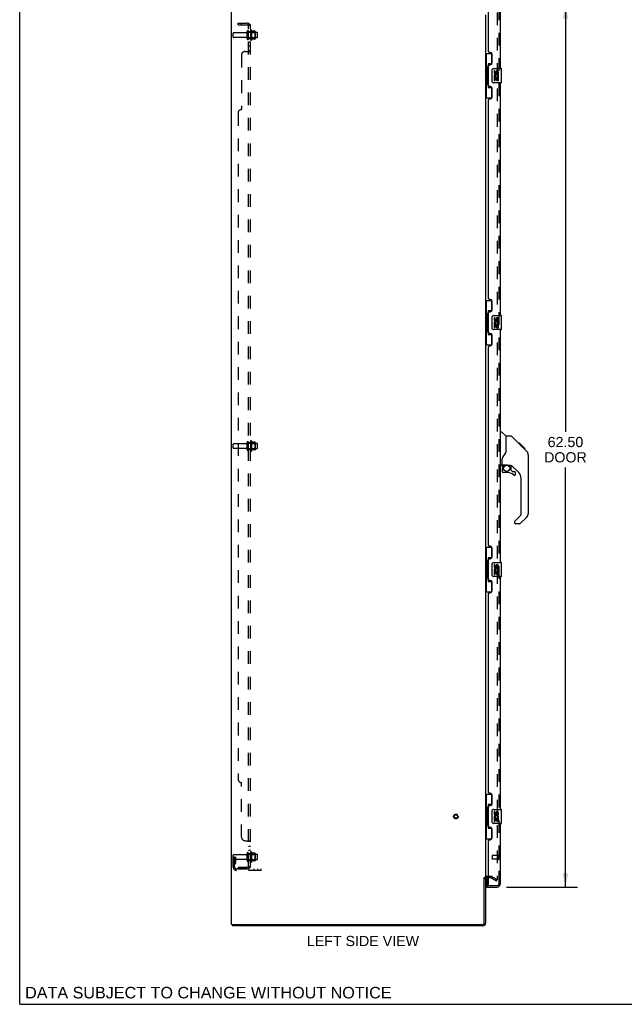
# Model space of a CAD drawing. Header units: inches. Extents: x 0 to 164, y 0 to 106.
# Tile 1 of 17: x 0 to 43, y 0 to 70. Entities that reach past the tile are written whole.
import ezdxf

# ---------------------------------------------------------------- set-up
doc = ezdxf.new("R2010")
doc.units = ezdxf.units.IN
doc.header["$LTSCALE"] = 8.999375
doc.header["$MEASUREMENT"] = 0
doc.linetypes.add('HIDDEN', pattern=[0.2, 0.1, -0.1])
doc.layers.get('0').update_dxf_attribs({"linetype": 'CONTINUOUS'})
for name, color, linetype in [('DEFAULT_2', 8, 'HIDDEN'), ('DIMENSIONS', 7, 'CONTINUOUS'), ('DOOR_ASSEMBLY', 7, 'CONTINUOUS'), ('SUBPANEL', 7, 'CONTINUOUS')]:
    doc.layers.add(name, color=color, linetype=linetype)
doc.styles.get("Standard").update_dxf_attribs({"font": 'arial.ttf'})
doc.dimstyles.new('DIMSTYLE_1', dxfattribs={"dimtxt": 0.721875, "dimasz": 0.9625, "dimexe": 0.09, "dimexo": 0.07, "dimgap": 0.0375, "dimtad": 0, "dimtih": 1, "dimtoh": 1, "dimzin": 4, "dimdsep": 46, "dimtxsty": 'Standard', "dimblk": '_FILLED', "dimblk1": '_FILLED', "dimblk2": '_FILLED', "dimcen": 0.09, "dimadec": 3, "dimazin": 1, "dimtfac": 1, "dimtdec": 3, "dimtofl": 0, "dimtmove": 0, "dimatfit": 3, "dimldrblk": '_FILLED', "dimfxl": 0, "dimtolj": 1, "dimtzin": 4, "dimarcsym": 0})

# ---------------------------------------------------------------- blocks, each defined once
blk = doc.blocks.new('_FILLED')
at = {"color": 0, "linetype": 'ByBlock'}
blk.add_solid([(0, 0), (-1, 0.2), (-1, -0.2)], dxfattribs=at)
blk = doc.blocks.new('*D8')
at = {"layer": 'DIMENSIONS', "color": 2, "linetype": 'Continuous'}
for p, q in [((34.504, 70.813), (39.541, 70.813)), ((38.675, 70.813), (38.675, 40.571)), ((38.675, 8.313), (38.675, 38.045)), ((34.504, 8.313), (39.541, 8.313))]:
    blk.add_line(p, q, dxfattribs=at)
at = {"layer": 'DIMENSIONS', "color": 2, "linetype": 'Continuous', "xscale": 0.9625, "yscale": 0.9625, "zscale": 0.9625}
for p, rotation in [((38.675, 70.813), 90), ((38.675, 8.313), 270)]:
    blk.add_blockref('_FILLED', p, dxfattribs=dict(at, rotation=rotation))
at = {"layer": 'DIMENSIONS', "color": 2, "linetype": 'Continuous', "insert": (38.675, 40.21), "char_height": 0.7219, "width": 3.02168, "attachment_point": 2, "line_spacing_factor": 0.9}
blk.add_mtext('62.50\\PDOOR', dxfattribs=at)

msp = doc.modelspace()

# ---------------------------------------------------------------- linework, layer by layer
at = {"color": 7, "linetype": 'Continuous'}
for p, q in [((0, 0), (0, 105.875)), ((15.071, 5.667), (15.071, 5.563)), ((0, 0), (163.625, 0))]:
    msp.add_line(p, q, dxfattribs=at)
at = {"color": 3, "linetype": 'Continuous'}
for p, q in [((15.019, 5.667), (15.019, 73.459)), ((33.019, 70.115), (33.019, 9.011)), ((32.915, 5.757), (32.915, 8.98)), ((33.019, 8.98), (33.019, 5.752)), ((33.223, 8.959), (33.104, 8.959)), ((15.019, 5.667), (32.825, 5.667)), ((32.83, 5.563), (15.071, 5.563))]:
    msp.add_line(p, q, dxfattribs=at)
for centre, radius, start, end in [((33.104, 8.874), 0.085, 90, 180), ((32.825, 5.757), 0.09, 270, 360), ((32.83, 5.752), 0.189, 270, 360)]:
    msp.add_arc(centre, radius, start, end, dxfattribs=at)
at = {"color": 7, "linetype": 'Continuous'}
msp.add_arc((32.83, 5.752), 0.085, 270, 360, dxfattribs=at)
at = {"layer": 'DEFAULT_2', "color": 8, "linetype": 'HIDDEN'}
for p, q in [((33.831, 70.297), (33.831, 8.829)), ((15.123, 68.553), (15.123, 68.823)), ((16.05, 68.853), (15.153, 68.853)), ((16.05, 68.523), (15.153, 68.523)), ((16.113, 68.43), (16.113, 68.945)), ((16.223, 68.43), (16.223, 68.945)), ((16.818, 68.875), (16.223, 68.875)), ((16.818, 68.5), (16.223, 68.5)), ((16.348, 69.022), (16.348, 68.354)), ((16.368, 68.871), (16.348, 68.891)), ((16.368, 68.504), (16.348, 68.484)), ((16.368, 68.871), (16.368, 68.504)), ((16.368, 68.871), (16.664, 68.871)), ((16.368, 68.504), (16.664, 68.504)), ((16.418, 69.044), (16.418, 68.332)), ((16.673, 68.965), (16.446, 68.965)), ((16.673, 68.41), (16.446, 68.41)), ((16.664, 68.871), (16.684, 68.891)), ((16.664, 68.871), (16.664, 68.504)), ((16.664, 68.504), (16.684, 68.484)), ((16.684, 68.944), (16.684, 68.432)), ((16.848, 68.53), (16.848, 68.845)), ((16.113, 39.305), (16.113, 39.82)), ((16.223, 39.305), (16.223, 39.82)), ((16.348, 39.897), (16.348, 39.229)), ((16.418, 39.919), (16.418, 39.207)), ((16.673, 39.84), (16.446, 39.84)), ((16.684, 39.819), (16.684, 39.307)), ((15.123, 39.428), (15.123, 39.698)), ((16.05, 39.728), (15.153, 39.728)), ((16.05, 39.398), (15.153, 39.398)), ((16.818, 39.75), (16.223, 39.75)), ((16.818, 39.375), (16.223, 39.375)), ((16.368, 39.746), (16.348, 39.766)), ((16.368, 39.379), (16.348, 39.359)), ((16.368, 39.746), (16.368, 39.379)), ((16.368, 39.746), (16.664, 39.746)), ((16.368, 39.379), (16.664, 39.379)), ((16.673, 39.285), (16.446, 39.285)), ((16.664, 39.746), (16.684, 39.766)), ((16.664, 39.746), (16.664, 39.379)), ((16.664, 39.379), (16.684, 39.359)), ((16.848, 39.405), (16.848, 39.72)), ((15.123, 9.737), (15.123, 10.573)), ((16.05, 10.603), (15.153, 10.603)), ((16.113, 10.18), (16.113, 10.695)), ((16.223, 10.18), (16.223, 10.695)), ((16.818, 10.625), (16.223, 10.625)), ((16.348, 10.772), (16.348, 10.104)), ((16.368, 10.621), (16.348, 10.641)), ((16.368, 10.621), (16.664, 10.621)), ((16.368, 10.621), (16.368, 10.254)), ((16.418, 10.794), (16.418, 10.082)), ((16.673, 10.715), (16.446, 10.715)), ((16.664, 10.621), (16.684, 10.641)), ((16.664, 10.621), (16.664, 10.254)), ((16.684, 10.694), (16.684, 10.182)), ((16.848, 10.28), (16.848, 10.595)), ((15.227, 10.438), (15.123, 10.438)), ((16.05, 10.273), (15.153, 10.273)), ((15.211, 10.092), (15.162, 10.024)), ((15.213, 10.097), (15.213, 10.438)), ((15.213, 10.263), (15.317, 10.263)), ((15.227, 10.438), (15.317, 10.438)), ((15.227, 9.737), (15.227, 10.438)), ((15.295, 10.031), (15.246, 9.963)), ((15.317, 10.097), (15.317, 10.438)), ((16.818, 10.25), (16.223, 10.25)), ((16.368, 10.254), (16.348, 10.234)), ((16.368, 10.254), (16.664, 10.254)), ((16.673, 10.16), (16.446, 10.16)), ((16.664, 10.254), (16.684, 10.234)), ((15.369, 9.594), (17.123, 9.594)), ((17.123, 9.49), (15.369, 9.49)), ((16.62, 9.49), (16.62, 9.594)), ((16.876, 9.49), (16.876, 9.594)), ((17.123, 9.49), (17.123, 9.594)), ((33.423, 9.063), (33.104, 9.063)), ((33.423, 8.959), (33.223, 8.959)), ((33.439, 8.955), (33.779, 8.758)), ((33.491, 9.045), (33.831, 8.848)), ((33.779, 8.758), (33.831, 8.848))]:
    msp.add_line(p, q, dxfattribs=at)
for points in [[(33.814, 8.809), (33.814, 8.809), (33.812, 8.809), (33.81, 8.809), (33.808, 8.81), (33.806, 8.811)], [(33.831, 8.829), (33.831, 8.826), (33.831, 8.824), (33.83, 8.822), (33.829, 8.82), (33.829, 8.818), (33.827, 8.816), (33.826, 8.814), (33.825, 8.813), (33.823, 8.812), (33.821, 8.81), (33.819, 8.81), (33.818, 8.809), (33.816, 8.809), (33.814, 8.809)]]:
    msp.add_lwpolyline(points, dxfattribs=at)
for radius in [0.164, 0.124]:
    msp.add_circle((30.915, 13.313), radius, dxfattribs=at)
for centre, radius, start, end in [((15.153, 68.823), 0.03, 90, 180), ((15.153, 68.553), 0.03, 180, 270), ((16.05, 68.915), 0.0625, 270, 360), ((16.05, 68.46), 0.0625, 0, 90), ((16.168, 68.945), 0.055, 360, 180), ((16.168, 68.43), 0.055, 180, 0), ((16.386, 69.022), 0.0384, 34.44966, 180), ((15.818, 68.688), 0.698, 23.96793, 30.66313), ((15.818, 68.688), 0.698, 329.33687, 336.03207), ((16.464, 68.975), 0.01, 203.96793, 270), ((16.464, 68.4), 0.01, 90, 156.03207), ((16.673, 68.955), 0.01, 5.19383, 90), ((16.673, 68.42), 0.01, 270, 354.80617), ((16.542, 68.944), 0.141, 0, 5.20805), ((16.542, 68.432), 0.141, 354.79195, 360), ((16.818, 68.845), 0.03, 359.99999, 90), ((16.818, 68.53), 0.03, 270, 0.00001), ((16.386, 68.354), 0.0384, 180, 325.55034), ((16.05, 39.79), 0.0625, 270, 360), ((16.168, 39.82), 0.055, 360, 180), ((16.386, 39.897), 0.0384, 34.44966, 180), ((15.818, 39.563), 0.698, 23.96793, 30.66313), ((16.464, 39.85), 0.01, 203.96793, 270), ((16.673, 39.83), 0.01, 5.19383, 90), ((16.542, 39.819), 0.141, 0, 5.20805), ((15.153, 39.698), 0.03, 90, 180), ((15.153, 39.428), 0.03, 180, 270), ((16.05, 39.335), 0.0625, 0, 90), ((16.168, 39.305), 0.055, 180, 0), ((16.386, 39.229), 0.0384, 180, 325.55034), ((15.818, 39.563), 0.698, 329.33687, 336.03207), ((16.464, 39.275), 0.01, 90, 156.03207), ((16.673, 39.295), 0.01, 270, 354.80617), ((16.542, 39.307), 0.141, 354.79195, 360), ((16.818, 39.72), 0.03, 359.99999, 90), ((16.818, 39.405), 0.03, 270, 0.00001), ((15.153, 10.573), 0.03, 90, 180), ((16.05, 10.665), 0.0625, 270, 360), ((16.168, 10.695), 0.055, 360, 180), ((16.386, 10.772), 0.0384, 34.44966, 180), ((15.818, 10.438), 0.698, 23.96793, 30.66313), ((16.464, 10.725), 0.01, 203.96793, 270), ((16.673, 10.705), 0.01, 5.19383, 90), ((16.542, 10.694), 0.141, 0, 5.20805), ((16.818, 10.595), 0.03, 359.99999, 90), ((15.153, 10.303), 0.03, 180, 270), ((15.331, 9.902), 0.208, 144.24611, 180), ((15.203, 10.097), 0.01, 324.24611, 360), ((15.331, 9.902), 0.104, 144.24611, 180), ((15.203, 10.097), 0.114, 324.24611, 360), ((16.05, 10.21), 0.0625, 0, 90), ((16.168, 10.18), 0.055, 180, 0), ((16.386, 10.104), 0.0384, 180, 325.55034), ((15.818, 10.438), 0.698, 329.33687, 336.03207), ((16.464, 10.15), 0.01, 90, 156.03207), ((16.673, 10.17), 0.01, 270, 354.80617), ((16.542, 10.182), 0.141, 354.79195, 360), ((16.818, 10.28), 0.03, 270, 0.00001), ((15.369, 9.737), 0.246, 180, 270), ((15.369, 9.737), 0.142, 180, 270), ((33.104, 8.874), 0.189, 90, 180), ((33.423, 8.926), 0.137, 60, 90), ((33.423, 8.926), 0.033, 60, 90)]:
    msp.add_arc(centre, radius, start, end, dxfattribs=at)
at = {"layer": 'DOOR_ASSEMBLY', "color": 3, "linetype": 'Continuous'}
for p, q in [((33.223, 67.52), (33.223, 70.689)), ((34.077, 66.313), (34.077, 70.566)), ((33.343, 67.46), (33.283, 67.46)), ((33.473, 66.71), (33.473, 67.33)), ((33.223, 65.105), (33.223, 66.52)), ((33.283, 66.58), (33.343, 66.58)), ((33.343, 65.045), (33.283, 65.045)), ((33.473, 64.295), (33.473, 64.915)), ((34.077, 48.813), (34.077, 65.313)), ((33.223, 50.02), (33.223, 64.105)), ((33.283, 64.165), (33.343, 64.165)), ((33.343, 49.96), (33.283, 49.96)), ((33.473, 49.21), (33.473, 49.83)), ((33.223, 47.605), (33.223, 49.02)), ((33.283, 49.08), (33.343, 49.08)), ((33.343, 47.545), (33.283, 47.545)), ((34.077, 31.313), (34.077, 47.813)), ((33.473, 46.795), (33.473, 47.415)), ((33.223, 32.52), (33.223, 46.605)), ((33.283, 46.665), (33.343, 46.665)), ((33.343, 32.46), (33.283, 32.46)), ((33.473, 31.71), (33.473, 32.33)), ((33.223, 30.105), (33.223, 31.52)), ((33.283, 31.58), (33.343, 31.58)), ((33.343, 30.045), (33.283, 30.045)), ((34.077, 13.813), (34.077, 30.313)), ((33.473, 29.295), (33.473, 29.915)), ((33.223, 15.02), (33.223, 29.105)), ((33.283, 29.165), (33.343, 29.165)), ((33.343, 14.96), (33.283, 14.96)), ((33.473, 14.21), (33.473, 14.83)), ((33.223, 12.605), (33.223, 14.02)), ((33.283, 14.08), (33.343, 14.08)), ((34.077, 8.559), (34.077, 12.813)), ((33.343, 12.545), (33.283, 12.545)), ((33.473, 11.795), (33.473, 12.415)), ((33.223, 8.437), (33.223, 11.605)), ((33.283, 11.665), (33.343, 11.665)), ((33.098, 8.313), (33.83, 8.313))]:
    msp.add_line(p, q, dxfattribs=at)
at = {"layer": 'DOOR_ASSEMBLY', "color": 8, "linetype": 'HIDDEN'}
for p, q in [((33.973, 8.559), (33.973, 70.566)), ((33.473, 10.531), (33.473, 10.303)), ((33.93, 10.541), (33.483, 10.541)), ((33.93, 10.559), (33.93, 10.275)), ((33.93, 10.293), (33.483, 10.293)), ((33.243, 8.417), (33.83, 8.417))]:
    msp.add_line(p, q, dxfattribs=at)
at = {"layer": 'DOOR_ASSEMBLY', "color": 7, "linetype": 'Continuous'}
for p, q in [((33.019, 67.388), (33.459, 67.388)), ((33.058, 67.388), (33.058, 66.363)), ((33.423, 67.388), (33.423, 66.608)), ((33.036, 66.363), (33.036, 65.263)), ((33.036, 66.363), (33.159, 66.363)), ((33.159, 66.393), (33.159, 66.414)), ((33.159, 65.263), (33.159, 66.363)), ((33.196, 66.653), (33.196, 64.973)), ((33.423, 66.653), (33.196, 66.653)), ((33.582, 66.313), (34.122, 66.313)), ((34.137, 65.328), (34.137, 66.298)), ((33.482, 65.413), (33.482, 66.213)), ((33.619, 66.159), (33.619, 66.022)), ((33.682, 66.159), (33.619, 66.159)), ((33.619, 65.698), (33.619, 65.467)), ((33.638, 65.698), (33.619, 65.698)), ((33.672, 65.698), (33.699, 65.717)), ((33.672, 65.698), (33.934, 65.698)), ((33.682, 66.022), (33.682, 66.159)), ((33.682, 65.467), (33.682, 65.635)), ((33.682, 65.635), (33.747, 65.635)), ((33.747, 66.085), (33.747, 66.016)), ((33.747, 65.635), (33.747, 65.499)), ((33.808, 66.022), (33.808, 66.064)), ((33.808, 65.499), (33.808, 65.635)), ((33.808, 65.635), (33.871, 65.635)), ((33.863, 65.734), (33.921, 65.709)), ((33.871, 66.064), (33.871, 65.928)), ((33.871, 65.928), (33.934, 65.928)), ((33.871, 65.635), (33.871, 65.467)), ((33.934, 65.928), (33.934, 66.065)), ((33.934, 65.467), (33.934, 65.698)), ((33.036, 65.263), (33.159, 65.263)), ((33.058, 65.263), (33.058, 64.238)), ((33.159, 65.212), (33.159, 65.233)), ((33.196, 64.973), (33.423, 64.973)), ((33.423, 65.018), (33.423, 64.238)), ((34.122, 65.313), (33.582, 65.313)), ((33.619, 65.467), (33.682, 65.467)), ((33.747, 65.499), (33.808, 65.499)), ((33.871, 65.467), (33.934, 65.467)), ((33.019, 64.238), (33.459, 64.238)), ((33.019, 49.888), (33.459, 49.888)), ((33.058, 49.888), (33.058, 48.863)), ((33.423, 49.888), (33.423, 49.108)), ((33.036, 48.863), (33.036, 47.763)), ((33.036, 48.863), (33.159, 48.863)), ((33.159, 48.893), (33.159, 48.914)), ((33.159, 47.763), (33.159, 48.863)), ((33.196, 49.153), (33.196, 47.473)), ((33.423, 49.153), (33.196, 49.153)), ((33.482, 47.913), (33.482, 48.713)), ((33.582, 48.813), (34.122, 48.813)), ((33.619, 48.659), (33.619, 48.522)), ((33.682, 48.659), (33.619, 48.659)), ((33.619, 48.198), (33.619, 47.967)), ((33.638, 48.198), (33.619, 48.198)), ((33.672, 48.198), (33.699, 48.217)), ((33.672, 48.198), (33.934, 48.198)), ((33.682, 48.522), (33.682, 48.659)), ((33.747, 48.585), (33.747, 48.516)), ((33.808, 48.522), (33.808, 48.564)), ((33.863, 48.234), (33.921, 48.209)), ((33.871, 48.564), (33.871, 48.428)), ((33.871, 48.428), (33.934, 48.428)), ((33.934, 48.428), (33.934, 48.565)), ((33.934, 47.967), (33.934, 48.198)), ((34.137, 47.828), (34.137, 48.798)), ((33.036, 47.763), (33.159, 47.763)), ((33.058, 47.763), (33.058, 46.738)), ((33.159, 47.712), (33.159, 47.733)), ((33.196, 47.473), (33.423, 47.473)), ((33.423, 47.518), (33.423, 46.738)), ((34.122, 47.813), (33.582, 47.813)), ((33.619, 47.967), (33.682, 47.967)), ((33.682, 47.967), (33.682, 48.135)), ((33.682, 48.135), (33.747, 48.135)), ((33.747, 48.135), (33.747, 47.999)), ((33.747, 47.999), (33.808, 47.999)), ((33.808, 47.999), (33.808, 48.135)), ((33.808, 48.135), (33.871, 48.135)), ((33.871, 48.135), (33.871, 47.967)), ((33.871, 47.967), (33.934, 47.967)), ((33.019, 46.738), (33.459, 46.738)), ((34.077, 40.567), (34.139, 40.567)), ((34.465, 40.258), (34.167, 40.555)), ((34.831, 40.252), (34.47, 40.252)), ((34.47, 39.148), (34.47, 40.252)), ((35.652, 39.464), (34.887, 40.229)), ((35.408, 39.774), (35.342, 39.774)), ((35.408, 39.774), (35.735, 39.448)), ((35.416, 39.767), (35.349, 39.767)), ((35.426, 39.757), (35.359, 39.757)), ((35.432, 39.751), (35.365, 39.751)), ((35.44, 39.743), (35.373, 39.743)), ((35.46, 39.723), (35.393, 39.723)), ((35.482, 39.701), (35.415, 39.701)), ((35.506, 39.677), (35.439, 39.677)), ((35.529, 39.654), (35.462, 39.654)), ((35.553, 39.63), (35.486, 39.63)), ((35.577, 39.606), (35.51, 39.606)), ((35.599, 39.584), (35.532, 39.584)), ((35.619, 39.564), (35.552, 39.564)), ((35.636, 39.546), (35.57, 39.546)), ((35.65, 39.533), (35.583, 39.533)), ((35.654, 39.529), (35.587, 39.529)), ((35.656, 39.527), (35.589, 39.527)), ((35.656, 39.527), (35.589, 39.527)), ((35.657, 39.526), (35.59, 39.526)), ((35.639, 39.477), (35.591, 39.525)), ((35.659, 39.524), (35.592, 39.524)), ((35.664, 39.519), (35.597, 39.519)), ((35.67, 39.513), (35.603, 39.513)), ((35.683, 39.5), (35.617, 39.5)), ((35.699, 39.484), (35.632, 39.484)), ((35.706, 39.477), (35.639, 39.477)), ((35.652, 39.464), (35.639, 39.477)), ((35.713, 39.47), (35.646, 39.47)), ((35.652, 39.464), (35.93, 39.185)), ((35.725, 39.458), (35.658, 39.458)), ((35.73, 39.453), (35.663, 39.453)), ((35.734, 39.449), (35.667, 39.449)), ((35.735, 39.448), (35.669, 39.448)), ((35.735, 39.448), (35.669, 39.448)), ((35.736, 39.447), (35.669, 39.447)), ((35.824, 39.359), (35.736, 39.447)), ((35.753, 39.363), (35.82, 39.363)), ((35.822, 39.361), (35.755, 39.361)), ((35.824, 39.359), (35.757, 39.359)), ((35.951, 39.163), (35.93, 39.185)), ((34.195, 38.224), (34.195, 38.631)), ((36.045, 38.908), (36.044, 38.938)), ((36.045, 34.805), (36.045, 38.908)), ((34.155, 38.185), (34.077, 38.185)), ((34.195, 38.007), (34.195, 37.77)), ((34.214, 38.226), (34.51, 38.226)), ((34.252, 38.147), (34.332, 38.226)), ((34.259, 38.141), (34.255, 38.144)), ((34.262, 38.137), (34.259, 38.141)), ((34.267, 38.133), (34.262, 38.137)), ((34.51, 37.691), (34.274, 37.691)), ((34.783, 38.185), (34.695, 38.185)), ((34.825, 37.853), (34.825, 38.18)), ((34.828, 37.845), (34.9, 37.773)), ((35.36, 37.689), (34.859, 38.19)), ((34.908, 37.77), (35.061, 37.77)), ((35.14, 37.572), (35.14, 37.691)), ((35.533, 34.719), (35.533, 37.271)), ((35.061, 34.195), (35.061, 34.13)), ((35.075, 34.228), (35.51, 34.664)), ((35.93, 34.526), (35.478, 34.074)), ((35.422, 34.051), (35.14, 34.051)), ((33.019, 32.388), (33.459, 32.388)), ((33.058, 32.388), (33.058, 31.363)), ((33.423, 32.388), (33.423, 31.608)), ((33.159, 31.393), (33.159, 31.414)), ((33.423, 31.653), (33.196, 31.653)), ((33.196, 31.653), (33.196, 29.973)), ((33.036, 31.363), (33.159, 31.363)), ((33.036, 31.363), (33.036, 30.263)), ((33.159, 30.263), (33.159, 31.363)), ((33.482, 30.413), (33.482, 31.213)), ((33.582, 31.313), (34.122, 31.313)), ((33.682, 31.159), (33.619, 31.159)), ((33.619, 31.159), (33.619, 31.022)), ((33.672, 30.698), (33.699, 30.717)), ((33.682, 31.022), (33.682, 31.159)), ((33.747, 31.085), (33.747, 31.016)), ((33.808, 31.022), (33.808, 31.064)), ((33.863, 30.734), (33.921, 30.709)), ((33.871, 31.064), (33.871, 30.928)), ((33.871, 30.928), (33.934, 30.928)), ((33.934, 30.928), (33.934, 31.065)), ((34.137, 30.328), (34.137, 31.298)), ((33.036, 30.263), (33.159, 30.263)), ((33.058, 30.263), (33.058, 29.238)), ((33.159, 30.212), (33.159, 30.233)), ((33.423, 30.018), (33.423, 29.238)), ((34.122, 30.313), (33.582, 30.313)), ((33.638, 30.698), (33.619, 30.698)), ((33.619, 30.698), (33.619, 30.467)), ((33.619, 30.467), (33.682, 30.467)), ((33.672, 30.698), (33.934, 30.698)), ((33.682, 30.635), (33.747, 30.635)), ((33.682, 30.467), (33.682, 30.635)), ((33.747, 30.635), (33.747, 30.499)), ((33.747, 30.499), (33.808, 30.499)), ((33.808, 30.635), (33.871, 30.635)), ((33.808, 30.499), (33.808, 30.635)), ((33.871, 30.635), (33.871, 30.467)), ((33.871, 30.467), (33.934, 30.467)), ((33.934, 30.467), (33.934, 30.698)), ((33.196, 29.973), (33.423, 29.973)), ((33.019, 29.238), (33.459, 29.238)), ((33.019, 14.888), (33.459, 14.888)), ((33.058, 14.888), (33.058, 13.863)), ((33.423, 14.888), (33.423, 14.108)), ((33.423, 14.153), (33.196, 14.153)), ((33.196, 14.153), (33.196, 12.473)), ((33.036, 13.863), (33.159, 13.863)), ((33.036, 13.863), (33.036, 12.763)), ((33.159, 13.893), (33.159, 13.914)), ((33.159, 12.763), (33.159, 13.863)), ((33.482, 12.913), (33.482, 13.713)), ((33.582, 13.813), (34.122, 13.813)), ((33.682, 13.659), (33.619, 13.659)), ((33.619, 13.659), (33.619, 13.522)), ((33.682, 13.522), (33.682, 13.659)), ((33.747, 13.585), (33.747, 13.516)), ((33.808, 13.522), (33.808, 13.564)), ((33.871, 13.564), (33.871, 13.428)), ((33.871, 13.428), (33.934, 13.428)), ((33.934, 13.428), (33.934, 13.565)), ((34.137, 12.828), (34.137, 13.798)), ((33.036, 12.763), (33.159, 12.763)), ((33.058, 12.763), (33.058, 11.738)), ((33.159, 12.712), (33.159, 12.733)), ((34.122, 12.813), (33.582, 12.813)), ((33.638, 13.198), (33.619, 13.198)), ((33.619, 13.198), (33.619, 12.967)), ((33.619, 12.967), (33.682, 12.967)), ((33.672, 13.198), (33.699, 13.217)), ((33.672, 13.198), (33.934, 13.198)), ((33.682, 13.135), (33.747, 13.135)), ((33.682, 12.967), (33.682, 13.135)), ((33.747, 13.135), (33.747, 12.999)), ((33.747, 12.999), (33.808, 12.999)), ((33.808, 13.135), (33.871, 13.135)), ((33.808, 12.999), (33.808, 13.135)), ((33.863, 13.234), (33.921, 13.209)), ((33.871, 13.135), (33.871, 12.967)), ((33.871, 12.967), (33.934, 12.967)), ((33.934, 12.967), (33.934, 13.198)), ((33.196, 12.473), (33.423, 12.473)), ((33.423, 12.518), (33.423, 11.738)), ((33.019, 11.738), (33.459, 11.738)), ((33.098, 8.959), (33.098, 8.437)), ((33.098, 8.417), (33.232, 8.417)), ((33.098, 8.417), (33.098, 8.313))]:
    msp.add_line(p, q, dxfattribs=at)
for points in [[(33.196, 66.629), (33.196, 66.626), (33.196, 66.622), (33.197, 66.618), (33.199, 66.614), (33.2, 66.609), (33.202, 66.604), (33.205, 66.598), (33.208, 66.593), (33.211, 66.586), (33.215, 66.579), (33.219, 66.572), (33.224, 66.564), (33.229, 66.556), (33.232, 66.552)], [(33.482, 66.213), (33.482, 66.219), (33.483, 66.226), (33.483, 66.232), (33.485, 66.238), (33.486, 66.243), (33.488, 66.249)], [(33.232, 65.074), (33.229, 65.07), (33.224, 65.062), (33.219, 65.054), (33.215, 65.047), (33.211, 65.04), (33.208, 65.033), (33.205, 65.028), (33.202, 65.022), (33.2, 65.017), (33.199, 65.012), (33.197, 65.008), (33.196, 65.004), (33.196, 65), (33.196, 64.997)], [(33.488, 65.377), (33.486, 65.383), (33.485, 65.388), (33.483, 65.394), (33.483, 65.4), (33.482, 65.407), (33.482, 65.413)], [(33.196, 49.129), (33.196, 49.126), (33.196, 49.122), (33.197, 49.118), (33.199, 49.114), (33.2, 49.109), (33.202, 49.104), (33.205, 49.098), (33.208, 49.093), (33.211, 49.086), (33.215, 49.079), (33.219, 49.072), (33.224, 49.064), (33.229, 49.056), (33.232, 49.052)], [(33.482, 48.713), (33.482, 48.719), (33.483, 48.726), (33.483, 48.732), (33.485, 48.738), (33.486, 48.743), (33.488, 48.749)], [(33.232, 47.574), (33.229, 47.57), (33.224, 47.562), (33.219, 47.554), (33.215, 47.547), (33.211, 47.54), (33.208, 47.533), (33.205, 47.528), (33.202, 47.522), (33.2, 47.517), (33.199, 47.512), (33.197, 47.508), (33.196, 47.504), (33.196, 47.5), (33.196, 47.497)], [(33.488, 47.877), (33.486, 47.883), (33.485, 47.888), (33.483, 47.894), (33.483, 47.9), (33.482, 47.907), (33.482, 47.913)], [(34.887, 40.229), (34.879, 40.236), (34.871, 40.241), (34.862, 40.246), (34.852, 40.249), (34.842, 40.251), (34.831, 40.252)], [(34.47, 39.21), (34.449, 39.152), (34.419, 39.083), (34.383, 39.013), (34.341, 38.941), (34.293, 38.868), (34.248, 38.802)], [(35.591, 39.525), (35.569, 39.547), (35.547, 39.569), (35.526, 39.59)], [(36.045, 38.908), (36.044, 38.938), (36.039, 38.979), (36.029, 39.019), (36.015, 39.058), (35.998, 39.095), (35.976, 39.13), (35.951, 39.163)], [(34.248, 38.802), (34.237, 38.785), (34.222, 38.756), (34.209, 38.724), (34.201, 38.69), (34.196, 38.656), (34.195, 38.631)], [(34.267, 38.133), (34.257, 38.122), (34.249, 38.112), (34.241, 38.1), (34.234, 38.088), (34.228, 38.075), (34.224, 38.062), (34.22, 38.049), (34.217, 38.035), (34.215, 38.021), (34.215, 38.007)], [(34.255, 38.144), (34.254, 38.145), (34.253, 38.146), (34.253, 38.146), (34.252, 38.147)], [(34.51, 38.226), (34.518, 38.226), (34.537, 38.225), (34.557, 38.223), (34.578, 38.219), (34.597, 38.214), (34.615, 38.209), (34.631, 38.204), (34.645, 38.199), (34.657, 38.194), (34.668, 38.191), (34.677, 38.188), (34.685, 38.186), (34.693, 38.185), (34.695, 38.185)], [(33.196, 31.629), (33.196, 31.626), (33.196, 31.622), (33.197, 31.618), (33.199, 31.614), (33.2, 31.609), (33.202, 31.604), (33.205, 31.598), (33.208, 31.593), (33.211, 31.586), (33.215, 31.579), (33.219, 31.572), (33.224, 31.564), (33.229, 31.556), (33.232, 31.552)], [(33.482, 31.213), (33.482, 31.219), (33.483, 31.226), (33.483, 31.232), (33.485, 31.238), (33.486, 31.243), (33.488, 31.249)], [(33.232, 30.074), (33.229, 30.07), (33.224, 30.062), (33.219, 30.054), (33.215, 30.047), (33.211, 30.04), (33.208, 30.033), (33.205, 30.028), (33.202, 30.022), (33.2, 30.017), (33.199, 30.012), (33.197, 30.008), (33.196, 30.004), (33.196, 30), (33.196, 29.997)], [(33.488, 30.377), (33.486, 30.383), (33.485, 30.388), (33.483, 30.394), (33.483, 30.4), (33.482, 30.407), (33.482, 30.413)], [(33.196, 14.129), (33.196, 14.126), (33.196, 14.122), (33.197, 14.118), (33.199, 14.114), (33.2, 14.109), (33.202, 14.104), (33.205, 14.098), (33.208, 14.093), (33.211, 14.086), (33.215, 14.079), (33.219, 14.072), (33.224, 14.064), (33.229, 14.056), (33.232, 14.052)], [(33.482, 13.713), (33.482, 13.719), (33.483, 13.726), (33.483, 13.732), (33.485, 13.738), (33.486, 13.743), (33.488, 13.749)], [(33.232, 12.574), (33.229, 12.57), (33.224, 12.562), (33.219, 12.554), (33.215, 12.547), (33.211, 12.54), (33.208, 12.533), (33.205, 12.528), (33.202, 12.522), (33.2, 12.517), (33.199, 12.512), (33.197, 12.508), (33.196, 12.504), (33.196, 12.5), (33.196, 12.497)], [(33.488, 12.877), (33.486, 12.883), (33.485, 12.888), (33.483, 12.894), (33.483, 12.9), (33.482, 12.907), (33.482, 12.913)]]:
    msp.add_lwpolyline(points, dxfattribs=at)
msp.add_circle((34.51, 37.986), 0.217, dxfattribs=at)
at = {"layer": 'DOOR_ASSEMBLY', "color": 3, "linetype": 'Continuous'}
for centre, radius, start, end in [((33.283, 67.52), 0.06, 180, 270), ((33.343, 67.33), 0.13, 0, 90), ((33.283, 66.52), 0.06, 90, 180), ((33.343, 66.71), 0.13, 270, 360), ((33.283, 65.105), 0.06, 180, 270), ((33.343, 64.915), 0.13, 0, 90), ((33.343, 64.295), 0.13, 270, 360), ((33.283, 64.105), 0.06, 90, 180), ((33.283, 50.02), 0.06, 180, 270), ((33.343, 49.83), 0.13, 0, 90), ((33.283, 49.02), 0.06, 90, 180), ((33.343, 49.21), 0.13, 270, 360), ((33.283, 47.605), 0.06, 180, 270), ((33.343, 47.415), 0.13, 0, 90), ((33.343, 46.795), 0.13, 270, 360), ((33.283, 46.605), 0.06, 90, 180), ((33.283, 32.52), 0.06, 180, 270), ((33.343, 32.33), 0.13, 0, 90), ((33.283, 31.52), 0.06, 90, 180), ((33.343, 31.71), 0.13, 270, 360), ((33.283, 30.105), 0.06, 180, 270), ((33.343, 29.915), 0.13, 0, 90), ((33.283, 29.105), 0.06, 90, 180), ((33.343, 29.295), 0.13, 270, 360), ((33.283, 15.02), 0.06, 180, 270), ((33.343, 14.83), 0.13, 0, 90), ((33.283, 14.02), 0.06, 90, 180), ((33.343, 14.21), 0.13, 270, 360), ((33.283, 12.605), 0.06, 180, 270), ((33.343, 12.415), 0.13, 0, 90), ((33.283, 11.605), 0.06, 90, 180), ((33.343, 11.795), 0.13, 270, 360), ((33.243, 8.437), 0.02, 180, 270), ((33.83, 8.559), 0.246, 270, 360)]:
    msp.add_arc(centre, radius, start, end, dxfattribs=at)
at = {"layer": 'DOOR_ASSEMBLY', "color": 7, "linetype": 'Continuous'}
for centre, radius, start, end in [((33.582, 66.213), 0.1, 90, 158.80036), ((34.122, 66.298), 0.015, 0, 90), ((33.714, 66.022), 0.0943, 180, 360), ((33.773, 65.771), 0.154, 161.41988, 206.19629), ((33.777, 65.771), 0.157, 336.59665, 161.87913), ((33.777, 65.771), 0.157, 205.73705, 207.8532), ((33.714, 66.022), 0.0314, 180, 261.22946), ((33.777, 65.771), 0.0943, 336.59665, 215.11217), ((33.713, 66.027), 0.0362, 263.42855, 341.76278), ((33.839, 66.065), 0.0943, 68.69989, 167.43379), ((33.839, 66.064), 0.0314, 0, 180.04847), ((33.839, 66.065), 0.0943, 0, 68.67039), ((33.582, 65.413), 0.1, 201.20502, 270), ((34.122, 65.328), 0.015, 270, 360), ((33.582, 48.713), 0.1, 90, 158.80036), ((33.714, 48.522), 0.0943, 180, 360), ((33.773, 48.271), 0.154, 161.41988, 206.19629), ((33.777, 48.271), 0.157, 336.59665, 161.87913), ((33.777, 48.271), 0.157, 205.73705, 207.8532), ((33.714, 48.522), 0.0314, 180, 261.22946), ((33.777, 48.271), 0.0943, 336.59665, 215.11217), ((33.713, 48.527), 0.0362, 263.42855, 341.76278), ((33.839, 48.565), 0.0943, 68.69989, 167.43379), ((33.839, 48.564), 0.0314, 0, 180.04847), ((33.839, 48.565), 0.0943, 0, 68.67039), ((34.122, 48.798), 0.015, 0, 90), ((33.582, 47.913), 0.1, 201.20502, 270), ((34.122, 47.828), 0.015, 270, 360), ((34.139, 40.528), 0.0394, 45, 90), ((34.451, 40.244), 0.0197, 7.5, 45), ((35.612, 38.891), 0.433, 42.23856, 42.72732), ((34.155, 38.224), 0.0394, 270, 360), ((34.214, 38.246), 0.0197, 180, 270), ((34.392, 38.007), 0.197, 135, 180), ((34.274, 37.77), 0.0787, 180, 270), ((34.51, 36.904), 0.787, 50.4788, 90), ((34.783, 37.988), 0.197, 45, 90), ((34.837, 37.853), 0.0118, 180, 225), ((34.908, 37.782), 0.0118, 225, 270), ((35.061, 37.691), 0.0787, 0, 90), ((34.943, 37.271), 0.591, 0, 45), ((35.061, 37.572), 0.0787, 230.4788, 360), ((35.108, 34.195), 0.0472, 135, 180), ((35.455, 34.719), 0.0787, 315, 360), ((35.651, 34.805), 0.394, 315, 360), ((35.14, 34.13), 0.0787, 180, 270), ((35.422, 34.13), 0.0787, 270, 315), ((33.582, 31.213), 0.1, 90, 158.80036), ((33.714, 31.022), 0.0943, 180, 360), ((33.773, 30.771), 0.154, 161.41988, 206.19629), ((33.777, 30.771), 0.157, 336.59665, 161.87913), ((33.714, 31.022), 0.0314, 180, 261.22946), ((33.777, 30.771), 0.0943, 336.59665, 215.11217), ((33.713, 31.027), 0.0362, 263.42855, 341.76278), ((33.839, 31.065), 0.0943, 68.69989, 167.43379), ((33.839, 31.064), 0.0314, 0, 180.04847), ((33.839, 31.065), 0.0943, 0, 68.67039), ((34.122, 31.298), 0.015, 0, 90), ((33.582, 30.413), 0.1, 201.20502, 270), ((33.777, 30.771), 0.157, 205.73705, 207.8532), ((34.122, 30.328), 0.015, 270, 360), ((33.582, 13.713), 0.1, 90, 158.80036), ((33.714, 13.522), 0.0943, 180, 360), ((33.773, 13.271), 0.154, 161.41988, 206.19629), ((33.777, 13.271), 0.157, 336.59665, 161.87913), ((33.714, 13.522), 0.0314, 180, 261.22946), ((33.777, 13.271), 0.0943, 336.59665, 215.11217), ((33.713, 13.527), 0.0362, 263.42855, 341.76278), ((33.839, 13.565), 0.0943, 68.69989, 167.43379), ((33.839, 13.564), 0.0314, 0, 180.04847), ((33.839, 13.565), 0.0943, 0, 68.67039), ((34.122, 13.798), 0.015, 0, 90), ((33.582, 12.913), 0.1, 201.20502, 270), ((33.777, 13.271), 0.157, 205.73705, 207.8532), ((34.122, 12.828), 0.015, 270, 360), ((33.118, 8.437), 0.02, 180, 250.71429), ((33.913, 8.703), 0.26, 267.39203, 270)]:
    msp.add_arc(centre, radius, start, end, dxfattribs=at)
at = {"layer": 'DOOR_ASSEMBLY', "color": 8, "linetype": 'HIDDEN'}
for centre, radius, start, end in [((33.483, 10.531), 0.01, 90, 180), ((33.951, 10.559), 0.0215, 0, 180), ((33.483, 10.303), 0.01, 180, 270), ((33.951, 10.275), 0.0215, 180, 360), ((33.83, 8.559), 0.142, 270, 360)]:
    msp.add_arc(centre, radius, start, end, dxfattribs=at)
at = {"layer": 'DOOR_ASSEMBLY', "color": 7, "linetype": 'Continuous'}
for centre, start_param, end_param in [((33.263, 66.403), 0.699287, 1.51401), ((33.263, 66.403), -4.655602, -3.84088), ((33.263, 65.222), 0.699287, 1.51401), ((33.263, 65.222), -4.655602, -3.84088), ((33.263, 48.903), 0.699287, 1.51401), ((33.263, 48.903), -4.655602, -3.84088), ((33.263, 47.722), 0.699287, 1.51401), ((33.263, 47.722), -4.655602, -3.84088), ((33.263, 31.403), 0.699287, 1.51401), ((33.263, 31.403), -4.655602, -3.84088), ((33.263, 30.222), 0.699287, 1.51401), ((33.263, 30.222), -4.655602, -3.84088), ((33.263, 13.903), 0.699287, 1.51401), ((33.263, 13.903), -4.655602, -3.84088), ((33.263, 12.722), 0.699287, 1.51401), ((33.263, 12.722), -4.655602, -3.84088)]:
    msp.add_ellipse(centre, major_axis=(0, 0.18), ratio=0.579493, start_param=start_param, end_param=end_param, dxfattribs=at)
at = {"layer": 'SUBPANEL', "color": 8, "linetype": 'HIDDEN'}
for p, q in [((15.473, 69.407), (15.473, 69.532)), ((15.473, 69.532), (16.111, 69.532)), ((15.473, 69.407), (16.111, 69.407)), ((15.723, 69.407), (15.723, 69.532)), ((16.294, 69.445), (16.197, 69.366)), ((16.219, 69.384), (16.219, 69.384)), ((16.223, 9.719), (16.223, 69.407)), ((16.223, 69.407), (16.348, 69.407)), ((16.348, 9.719), (16.348, 69.407)), ((16.223, 68.938), (16.348, 68.938)), ((16.223, 68.438), (16.348, 68.438)), ((16.223, 68.21), (16.348, 68.21)), ((16.223, 67.929), (16.348, 67.929)), ((15.723, 67.282), (15.723, 63.407)), ((15.973, 67.532), (16.294, 67.532)), ((16.22, 67.56), (16.221, 67.562)), ((16.223, 67.566), (16.223, 67.567)), ((16.223, 67.567), (16.348, 67.567)), ((16.322, 67.546), (16.325, 67.547)), ((16.325, 67.547), (16.328, 67.549)), ((15.473, 63.157), (15.473, 15.969)), ((16.223, 39.813), (16.348, 39.813)), ((16.223, 39.313), (16.348, 39.313)), ((15.723, 11.844), (15.723, 15.719)), ((15.973, 11.594), (16.294, 11.594)), ((16.197, 11.588), (16.197, 11.587)), ((16.202, 11.58), (16.203, 11.578)), ((16.223, 11.559), (16.348, 11.559)), ((16.223, 11.197), (16.348, 11.197)), ((16.223, 10.916), (16.348, 10.916)), ((16.223, 10.688), (16.348, 10.688)), ((16.223, 10.188), (16.348, 10.188)), ((15.473, 9.719), (16.111, 9.719)), ((15.473, 9.719), (15.473, 9.594)), ((16.111, 9.594), (15.473, 9.594)), ((15.723, 9.719), (15.723, 9.594)), ((16.294, 9.681), (16.197, 9.76)), ((16.223, 9.719), (16.348, 9.719)), ((16.254, 9.726), (16.252, 9.727)), ((16.256, 9.726), (16.254, 9.726)), ((16.257, 9.725), (16.256, 9.726)), ((16.259, 9.725), (16.257, 9.725)), ((16.26, 9.724), (16.259, 9.725)), ((16.262, 9.724), (16.26, 9.724)), ((16.263, 9.723), (16.262, 9.724)), ((16.265, 9.723), (16.263, 9.723)), ((16.266, 9.722), (16.265, 9.723)), ((16.267, 9.722), (16.266, 9.722)), ((16.269, 9.722), (16.267, 9.722)), ((16.27, 9.721), (16.269, 9.722))]:
    msp.add_line(p, q, dxfattribs=at)
for points in [[(16.197, 69.366), (16.197, 69.366), (16.197, 69.367), (16.197, 69.368), (16.197, 69.369), (16.197, 69.37), (16.198, 69.371), (16.198, 69.372), (16.199, 69.373), (16.201, 69.375), (16.202, 69.376), (16.203, 69.378), (16.205, 69.379)], [(16.205, 69.379), (16.208, 69.383), (16.21, 69.385), (16.212, 69.387), (16.213, 69.389), (16.215, 69.391), (16.217, 69.393), (16.218, 69.396), (16.22, 69.398), (16.221, 69.4), (16.222, 69.402), (16.222, 69.404), (16.223, 69.405), (16.223, 69.407)], [(16.219, 69.384), (16.219, 69.384), (16.219, 69.384), (16.219, 69.384), (16.22, 69.384), (16.22, 69.385), (16.22, 69.385), (16.221, 69.385), (16.221, 69.385), (16.222, 69.386), (16.222, 69.386), (16.223, 69.386), (16.224, 69.387), (16.224, 69.387), (16.225, 69.387), (16.225, 69.388), (16.226, 69.388), (16.227, 69.388), (16.227, 69.389), (16.228, 69.389), (16.229, 69.389), (16.229, 69.39), (16.23, 69.39), (16.231, 69.39), (16.231, 69.391), (16.232, 69.391), (16.233, 69.391), (16.233, 69.392), (16.234, 69.392), (16.235, 69.392), (16.236, 69.393), (16.236, 69.393), (16.237, 69.393), (16.238, 69.394), (16.239, 69.394), (16.24, 69.394), (16.241, 69.395), (16.241, 69.395), (16.242, 69.395), (16.243, 69.396), (16.244, 69.396), (16.245, 69.397), (16.246, 69.397), (16.247, 69.397), (16.248, 69.398), (16.249, 69.398), (16.25, 69.398), (16.25, 69.399), (16.251, 69.399), (16.252, 69.399), (16.253, 69.4), (16.254, 69.4), (16.256, 69.4), (16.257, 69.401), (16.258, 69.401), (16.259, 69.401), (16.26, 69.402), (16.261, 69.402), (16.262, 69.402), (16.263, 69.403), (16.264, 69.403), (16.265, 69.403), (16.266, 69.404), (16.267, 69.404), (16.268, 69.404), (16.269, 69.404), (16.271, 69.405), (16.272, 69.405), (16.273, 69.405), (16.274, 69.405), (16.275, 69.406), (16.276, 69.406), (16.277, 69.406), (16.278, 69.406), (16.279, 69.406), (16.28, 69.406), (16.28, 69.407), (16.281, 69.407), (16.282, 69.407), (16.282, 69.407), (16.282, 69.407)], [(16.222, 69.386), (16.222, 69.386), (16.221, 69.386), (16.221, 69.385), (16.22, 69.385), (16.22, 69.385), (16.22, 69.385), (16.219, 69.384), (16.219, 69.384), (16.219, 69.384), (16.219, 69.384)], [(16.282, 69.407), (16.282, 69.407), (16.282, 69.407), (16.282, 69.407), (16.282, 69.407), (16.282, 69.407), (16.282, 69.407), (16.281, 69.407), (16.281, 69.407), (16.281, 69.407), (16.28, 69.407), (16.279, 69.407)], [(16.294, 69.445), (16.296, 69.443), (16.298, 69.441), (16.301, 69.439), (16.304, 69.437), (16.307, 69.435), (16.311, 69.433), (16.314, 69.432), (16.318, 69.43)], [(16.318, 69.43), (16.325, 69.427), (16.328, 69.425), (16.332, 69.424), (16.335, 69.422), (16.337, 69.421), (16.34, 69.419), (16.343, 69.417), (16.344, 69.415), (16.346, 69.413), (16.347, 69.412), (16.347, 69.41), (16.348, 69.408), (16.348, 69.407)], [(16.197, 67.532), (16.197, 67.533), (16.197, 67.535), (16.197, 67.536), (16.197, 67.538), (16.197, 67.539), (16.198, 67.541), (16.198, 67.542), (16.199, 67.544), (16.201, 67.545), (16.202, 67.546), (16.203, 67.548), (16.205, 67.549), (16.206, 67.55)], [(16.197, 67.532), (16.197, 67.533), (16.197, 67.535), (16.197, 67.536), (16.197, 67.538), (16.197, 67.539), (16.198, 67.541), (16.198, 67.542)], [(16.199, 67.544), (16.201, 67.545), (16.202, 67.546), (16.203, 67.548), (16.205, 67.549), (16.206, 67.55), (16.208, 67.551), (16.21, 67.553), (16.212, 67.554), (16.213, 67.555), (16.215, 67.556), (16.217, 67.558)], [(16.215, 67.556), (16.217, 67.558), (16.218, 67.559), (16.22, 67.56), (16.221, 67.562), (16.222, 67.563), (16.222, 67.565), (16.223, 67.566), (16.223, 67.567)], [(16.294, 67.532), (16.296, 67.533), (16.298, 67.535), (16.301, 67.536), (16.304, 67.538), (16.307, 67.54), (16.311, 67.541), (16.314, 67.543), (16.322, 67.546)], [(16.294, 67.532), (16.296, 67.533), (16.298, 67.535), (16.301, 67.536), (16.304, 67.538)], [(16.328, 67.549), (16.332, 67.55), (16.335, 67.552), (16.337, 67.553), (16.34, 67.555), (16.343, 67.557), (16.344, 67.559)], [(16.335, 67.552), (16.337, 67.553), (16.34, 67.555), (16.343, 67.557), (16.344, 67.559), (16.346, 67.561), (16.347, 67.563), (16.347, 67.564), (16.348, 67.566), (16.348, 67.567)], [(16.346, 67.561), (16.347, 67.563), (16.347, 67.564), (16.348, 67.566), (16.348, 67.567)], [(16.197, 11.594), (16.197, 11.593), (16.197, 11.591), (16.197, 11.59), (16.197, 11.588), (16.197, 11.587), (16.198, 11.585), (16.198, 11.584), (16.199, 11.582), (16.201, 11.581), (16.202, 11.58), (16.203, 11.578), (16.205, 11.577), (16.206, 11.576), (16.208, 11.575), (16.21, 11.573), (16.212, 11.572), (16.213, 11.571), (16.215, 11.57), (16.217, 11.568), (16.218, 11.567), (16.22, 11.566), (16.221, 11.564), (16.222, 11.563), (16.222, 11.561), (16.223, 11.56), (16.223, 11.559)], [(16.197, 11.594), (16.197, 11.593), (16.197, 11.591), (16.197, 11.59)], [(16.198, 11.585), (16.198, 11.584), (16.199, 11.582), (16.201, 11.581)], [(16.215, 11.57), (16.217, 11.568), (16.218, 11.567), (16.22, 11.566), (16.221, 11.564), (16.222, 11.563), (16.222, 11.561), (16.223, 11.56)], [(16.294, 11.594), (16.296, 11.593), (16.298, 11.591), (16.301, 11.59), (16.304, 11.588), (16.307, 11.586), (16.311, 11.585), (16.314, 11.583)], [(16.294, 11.594), (16.296, 11.593), (16.298, 11.591), (16.301, 11.59), (16.304, 11.588)], [(16.314, 11.583), (16.322, 11.58), (16.325, 11.579), (16.328, 11.577)], [(16.328, 11.577), (16.332, 11.576), (16.335, 11.574), (16.337, 11.573), (16.34, 11.571), (16.343, 11.569), (16.344, 11.567), (16.346, 11.565), (16.347, 11.563), (16.347, 11.562), (16.348, 11.56), (16.348, 11.559)], [(16.335, 11.574), (16.337, 11.573), (16.34, 11.571), (16.343, 11.569), (16.344, 11.567), (16.346, 11.565)], [(16.347, 11.562), (16.348, 11.56), (16.348, 11.559)], [(16.197, 9.76), (16.197, 9.76), (16.197, 9.759), (16.197, 9.758), (16.197, 9.757), (16.197, 9.756), (16.198, 9.755), (16.198, 9.754), (16.199, 9.753), (16.201, 9.751), (16.202, 9.75), (16.203, 9.748), (16.205, 9.747), (16.208, 9.743)], [(16.208, 9.743), (16.21, 9.741), (16.212, 9.739), (16.213, 9.737), (16.215, 9.735), (16.217, 9.733), (16.218, 9.73), (16.22, 9.728), (16.221, 9.726), (16.222, 9.724), (16.222, 9.722), (16.223, 9.721), (16.223, 9.719)], [(16.252, 9.727), (16.251, 9.727), (16.25, 9.728), (16.249, 9.728), (16.248, 9.728), (16.247, 9.729), (16.246, 9.729), (16.245, 9.729), (16.244, 9.73), (16.243, 9.73), (16.243, 9.73), (16.242, 9.731), (16.241, 9.731), (16.24, 9.732), (16.239, 9.732), (16.238, 9.732), (16.237, 9.733), (16.236, 9.733), (16.235, 9.733), (16.234, 9.734), (16.234, 9.734), (16.233, 9.735), (16.232, 9.735), (16.231, 9.735), (16.231, 9.736), (16.23, 9.736), (16.229, 9.736), (16.228, 9.737), (16.228, 9.737), (16.227, 9.738), (16.226, 9.738), (16.226, 9.738), (16.225, 9.739), (16.224, 9.739), (16.224, 9.739), (16.223, 9.74), (16.222, 9.74), (16.222, 9.74), (16.221, 9.741), (16.221, 9.741), (16.22, 9.741), (16.22, 9.742), (16.219, 9.742), (16.219, 9.742), (16.219, 9.742), (16.219, 9.742)], [(16.219, 9.742), (16.219, 9.742), (16.219, 9.742), (16.219, 9.742), (16.219, 9.742), (16.219, 9.742), (16.219, 9.742), (16.22, 9.741), (16.22, 9.741), (16.221, 9.741), (16.221, 9.741), (16.221, 9.74), (16.222, 9.74), (16.222, 9.739)], [(16.282, 9.719), (16.282, 9.719), (16.282, 9.719), (16.282, 9.719), (16.282, 9.719), (16.282, 9.719), (16.282, 9.719), (16.281, 9.719), (16.281, 9.719), (16.28, 9.719), (16.28, 9.719), (16.279, 9.72), (16.279, 9.72), (16.278, 9.72), (16.278, 9.72), (16.277, 9.72), (16.276, 9.72), (16.276, 9.72), (16.275, 9.72), (16.275, 9.72), (16.274, 9.721), (16.273, 9.721), (16.273, 9.721), (16.272, 9.721), (16.272, 9.721), (16.271, 9.721), (16.27, 9.721)], [(16.279, 9.719), (16.28, 9.719), (16.28, 9.719), (16.281, 9.719), (16.281, 9.719), (16.282, 9.719), (16.282, 9.719), (16.282, 9.719), (16.282, 9.719)], [(16.294, 9.681), (16.296, 9.683), (16.298, 9.685), (16.301, 9.687), (16.304, 9.689), (16.307, 9.691), (16.311, 9.693), (16.314, 9.694), (16.318, 9.696), (16.325, 9.699)], [(16.325, 9.699), (16.328, 9.701), (16.332, 9.702), (16.335, 9.704), (16.337, 9.705), (16.34, 9.707), (16.343, 9.709), (16.344, 9.711), (16.346, 9.713), (16.347, 9.714), (16.347, 9.716), (16.348, 9.718), (16.348, 9.719)]]:
    msp.add_lwpolyline(points, dxfattribs=at)
for centre, radius, start, end in [((16.111, 69.295), 0.237, 0, 90), ((16.111, 69.295), 0.112, 0, 90), ((15.973, 67.282), 0.25, 90, 180), ((15.723, 63.157), 0.25, 90, 180), ((15.723, 15.969), 0.25, 180, 270), ((15.973, 11.844), 0.25, 180, 270), ((16.111, 9.831), 0.237, 270, 360), ((16.111, 9.831), 0.112, 270, 360)]:
    msp.add_arc(centre, radius, start, end, dxfattribs=at)

# ---------------------------------------------------------------- texts
at = {"layer": 'DIMENSIONS', "color": 2, "linetype": 'Continuous', "attachment_point": 2, "line_spacing_factor": 0.9}
for s, insert, char_height, width in [('LEFT SIDE VIEW', (24.324, 4.849), 0.72188, 7.93794), ('DATA SUBJECT TO CHANGE WITHOUT NOTICE', (13.369, 1.236), 0.81812, 25.91844)]:
    msp.add_mtext(s, dxfattribs=dict(at, insert=insert, char_height=char_height, width=width))

# ---------------------------------------------------------------- dimensions: what is measured, and where the dimension line sits
at = {"layer": 'DIMENSIONS', "color": 2, "linetype": 'Continuous'}
dim = msp.add_linear_dim(base=(38.675, 8.313), p1=(34.434, 70.813), p2=(34.434, 8.313), angle=270, text='<>\\PDOOR', dimstyle='DIMSTYLE_1', dxfattribs=at)
dim.commit()
dim.dimension.update_dxf_attribs({"geometry": '*D8', "text_midpoint": (38.675, 39.308), "dimtype": 160})

doc.saveas('drawing.dxf')
